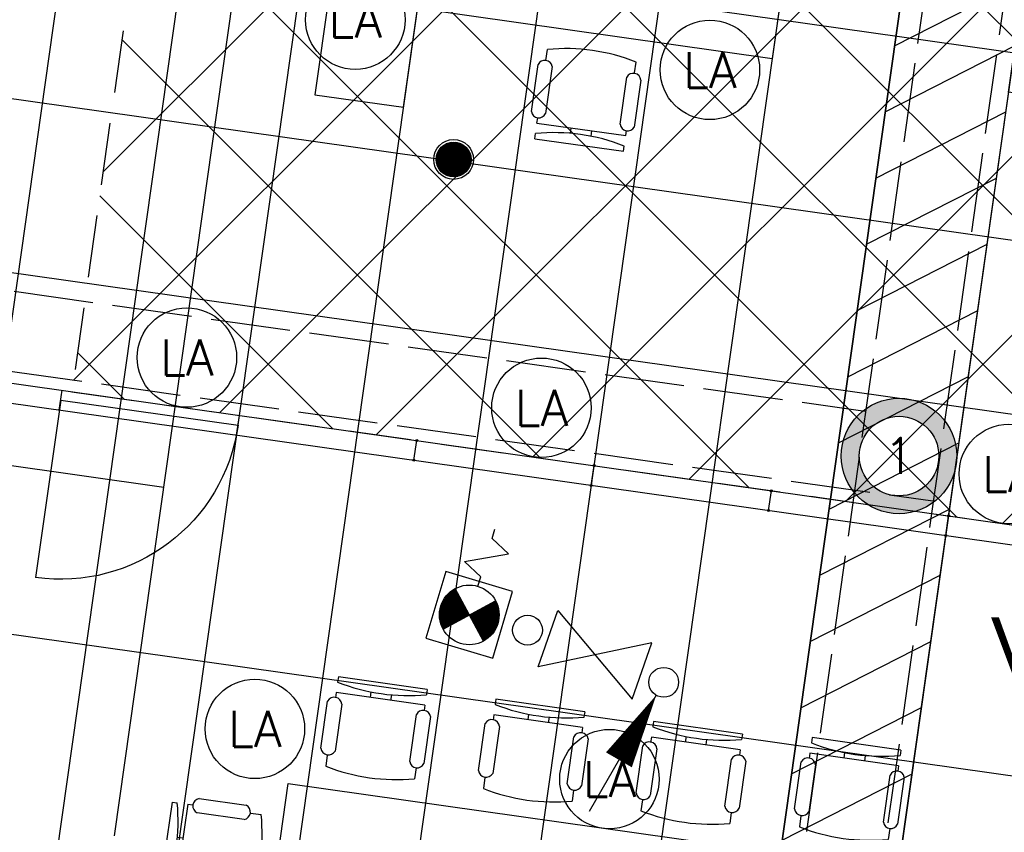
# Model space of a CAD drawing. Header units: millimetres. Extents: x -4107 to 114693, y -37499 to 54671.
# Tile 52 of 156: x 80714 to 85662, y -23215 to -19131. Entities that reach past the tile are written whole.
import ezdxf
from ezdxf.enums import TextEntityAlignment as Align

# ---------------------------------------------------------------- set-up
doc = ezdxf.new("R2010")
doc.units = ezdxf.units.MM
doc.header["$LTSCALE"] = 50
doc.linetypes.add('B0702', pattern=[4.6875, 3.125, -1.5625])
doc.linetypes.add('XREF_06_Vloergoot installaties$0$E_GOOT5', pattern=[10, 8, -2])
for name, color, linetype in [('FOK_ BRANDSLANGHASPELS', 2, 'Continuous'), ('FOK_05---_TEKST_25', 2, 'Continuous'), ('FOK_08---_MAATVOERING', 2, 'Continuous'), ('FOK_22_BINNENWANDEN', 2, 'Continuous'), ('FOK_82_LOS MEUBILAIR', 1, 'Continuous'), ('XREF_06_PLAFOND$0$AA45----_PLAFONDAFW', 1, 'Continuous'), ('XREF_06_PLAFOND$0$AI45----_PLAFONDAFW', 2, 'Continuous'), ('XREF_06_Sprinkler installatie$0$WL$1----', 3, 'Continuous'), ('XREF_06_Sprinkler installatie$0$WL524---', 4, 'Continuous'), ('XREF_06_Sprinkler installatie$0$WL531---', 3, 'Continuous'), ('XREF_06_Sprinkler installatie$0$WL6516--', 4, 'Continuous'), ('XREF_06_verlichting$0$EL6311--', 3, 'Continuous'), ('XREF_06_Vloergoot installaties$0$EL6131--_VG', 3, 'Continuous'), ('XREF_06_Vloergoot installaties$0$EL6222--', 3, 'Continuous')]:
    doc.layers.add(name, color=color, linetype=linetype)
doc.styles.add('XREF_06_Sprinkler installatie$0$BURO-018', font='simplex.shx', dxfattribs={"height": 180})
doc.styles.add('XREF_06_Sprinkler installatie$0$Standard', font='txt')
doc.styles.add('XREF_06_verlichting$0$BURO-018', font='simplex.shx', dxfattribs={"height": 180})
doc.styles.add('XREF_06_Vloergoot installaties$0$BURO-018', font='simplex.shx', dxfattribs={"height": 180})
pattern_1 = [(27.02, (0, 0), (-124.9329, 244.9832), [])]

# ---------------------------------------------------------------- blocks, each defined once
blk = doc.blocks.new('XREF_06_Sprinkler installatie$0$SP-KOP02')
at = {"color": 0, "linetype": 'Continuous'}
for p, q in [((-0.875, -0.023), (0.023, 0.875)), ((-0.847, -0.219), (0.219, 0.847)), ((-0.843, 0.233), (-0.233, 0.843)), ((-0.786, -0.383), (0.383, 0.786)), ((-0.702, -0.523), (0.523, 0.702)), ((-0.595, -0.641), (0.641, 0.595)), ((-0.469, -0.739), (0.739, 0.469)), ((-0.32, -0.815), (0.815, 0.32)), ((-0.144, -0.863), (0.863, 0.144)), ((0.072, -0.872), (0.872, -0.072)), ((0.381, -0.788), (0.788, -0.381))]:
    blk.add_line(p, q, dxfattribs=at)
at = {"color": 0, "linetype": 'Continuous', "const_width": 0.875}
blk.add_lwpolyline([(-0.438, 0, 1), (0.438, 0, 1)], format="xyb", close=True, dxfattribs=at)
at = {"color": 0, "linetype": 'Continuous'}
for radius in [1, 0.875]:
    blk.add_circle((0, 0), radius, dxfattribs=at)
at = {"color": 0, "linetype": 'Continuous', "style": 'XREF_06_Sprinkler installatie$0$Standard', "flags": 1}
for tag, p in [('SP_MATCODE', (2, 2)), ('SP_TEMP', (2, -3)), ('SP_DOORL', (2, -5)), ('SP_KFACT', (2, -7)), ('SP_SPRHK', (2, -9)), ('SP_KLEP', (2, -11))]:
    blk.add_attdef(tag, p, '', height=1, dxfattribs=at)
blk = doc.blocks.new('XREF_06_Sprinkler installatie$0$23SA22K6')
at = {"color": 0, "linetype": 'Continuous'}
for p, q in [((1.75, 1.75), (-1.75, 1.75)), ((-1.75, 1.75), (-1.75, -1.75)), ((1.75, -1.75), (1.75, 1.75)), ((-1.061, -1.061), (1.061, 1.061)), ((-1.061, 1.061), (1.061, -1.061)), ((2, 0), (2.5, 1)), ((2.5, 1), (3.5, -1)), ((1.5, 0), (2, 0)), ((3.5, -1), (4, 0)), ((4, 0), (4.5, 0)), ((-1.75, -1.75), (1.75, -1.75))]:
    blk.add_line(p, q, dxfattribs=at)
at = {"color": 0, "linetype": 'Continuous', "const_width": 1.5}
for points in [[(0.53, 0.53, 0.414214), (-0.53, 0.53, 1)], [(0.53, -0.53, -0.414214), (-0.53, -0.53, -1)]]:
    blk.add_lwpolyline(points, format="xyb", dxfattribs=at)
at = {"color": 0, "linetype": 'Continuous'}
blk.add_circle((0, 0), 1.5, dxfattribs=at)
at = {"color": 0, "linetype": 'Continuous', "style": 'XREF_06_Sprinkler installatie$0$BURO-018', "flags": 1}
blk.add_attdef('SA_MATCODE', (0, 0), '', height=1.8, dxfattribs=at)
blk = doc.blocks.new('XREF_06_Sprinkler installatie$0$23222202')
at = {"color": 0, "linetype": 'Continuous'}
blk.add_circle((0, 0), 1.5, dxfattribs=at)
at = {"color": 0, "linetype": 'Continuous', "style": 'XREF_06_Sprinkler installatie$0$BURO-018', "flags": 1}
blk.add_attdef('CV_MATCODE', (0, 0), '', height=1.8, dxfattribs=at)
blk = doc.blocks.new('XREF_06_Sprinkler installatie$0$SW3048301')
at = {"color": 0, "linetype": 'Continuous'}
for p, q in [((2.5, 1.5), (-2.5, -1.5)), ((-2.5, -1.5), (-2.5, 1.5)), ((-2.5, 1.5), (2.5, -1.5)), ((2.5, -1.5), (2.5, 1.5))]:
    blk.add_line(p, q, dxfattribs=at)
at = {"color": 0, "linetype": 'Continuous', "style": 'XREF_06_Sprinkler installatie$0$BURO-018', "flags": 1}
blk.add_attdef('W_ID', (0, 0), '', height=1.8, dxfattribs=at)
blk = doc.blocks.new('XREF_06_Sprinkler installatie$0$LDV4')
at = {"color": 0, "linetype": 'Continuous'}
for p, q in [((-0.25, -0.433), (-2.5, -4.33)), ((-4.5, -7.794), (-6.75, -11.691))]:
    blk.add_line(p, q, dxfattribs=at)
blk.add_lwpolyline([(-0.25, -0.433, 0, 1, 0), (-1.5, -2.598, 1, 1, 0)], format="xyseb", dxfattribs=at)
blk.add_circle((0, 0), 0.5, dxfattribs=at)
at = {"color": 0, "linetype": 'Continuous', "style": 'XREF_06_Sprinkler installatie$0$BURO-018'}
blk.add_attdef('LD_TEXT1', text='', height=1.8, dxfattribs=at).set_placement((-3.5, -6.062), align=Align.MIDDLE)
blk = doc.blocks.new('XREF_06_Sprinkler installatie')
at = {"layer": 'XREF_06_Sprinkler installatie$0$WL524---'}
for p, q in [((81189.3, -23232.3), (84217.2, -1850.3)), ((79944.4, -19423.5), (87921.4, -20553.1)), ((79699.7, -21233.5), (81437.5, -21479.6))]:
    blk.add_line(p, q, dxfattribs=at)
at = {"layer": 'XREF_06_Sprinkler installatie$0$WL$1----', "xscale": 99.99999999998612, "yscale": 100, "zscale": 100, "rotation": 340.9590232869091}
blk.add_blockref('XREF_06_Sprinkler installatie$0$SW3048301', (83605, -22322.8), dxfattribs=at)
at = {"layer": 'XREF_06_Sprinkler installatie$0$WL$1----'}
ref = blk.add_blockref('XREF_06_Sprinkler installatie$0$LDV4', (83950.2, -22461), dxfattribs=dict(at, xscale=150, yscale=150, zscale=150))
ref.add_attrib('LD_TEXT1', 'BSH', dxfattribs={"layer": '0', "color": 1, "linetype": 'Continuous', "height": 180, "style": 'XREF_06_Sprinkler installatie$0$BURO-018'}).set_placement((83425.2, -23370.3), align=Align.MIDDLE)
at = {"layer": 'XREF_06_Sprinkler installatie$0$WL531---', "xscale": 99.99999999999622, "yscale": 100, "zscale": 100, "rotation": 73.32489078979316}
blk.add_blockref('XREF_06_Sprinkler installatie$0$23SA22K6', (82973.3, -22121.9), dxfattribs=at)
at = {"layer": 'XREF_06_Sprinkler installatie$0$WL531---', "xscale": 50, "yscale": 50, "zscale": 50}
blk.add_blockref('XREF_06_Sprinkler installatie$0$23222202', (83266.1, -22198.9), dxfattribs=at)
at = {"layer": 'XREF_06_Sprinkler installatie$0$WL6516--', "xscale": 99.9999999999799, "yscale": 100, "zscale": 100, "rotation": 7.589429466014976}
blk.add_blockref('XREF_06_Sprinkler installatie$0$SP-KOP02', (82894.5, -19833), dxfattribs=at)
blk = doc.blocks.new('XREF_06_Vloergoot installaties$0$E00415')
at = {"linetype": 'Continuous'}
h = blk.add_hatch(color=0, dxfattribs=at)
edge = h.paths.add_edge_path()
edge.add_arc((0, 0), 2.9, 0, 360)
edge = h.paths.add_edge_path(flags=16)
edge.add_arc((0, 0), 2, 0, 360)
at = {"color": 0, "linetype": 'Continuous'}
for radius in [2.9, 2]:
    blk.add_circle((0, 0), radius, dxfattribs=at)
at = {"color": 0, "linetype": 'Continuous', "style": 'XREF_06_Vloergoot installaties$0$BURO-018'}
for tag, p in [('E_GKAST', (0, 8)), ('E_GROEP', (0, 5)), ('E_SGROEP', (4.5, 5))]:
    blk.add_attdef(tag, text='', height=1.8, dxfattribs=at).set_placement(p, align=Align.MIDDLE)
at = {"color": 0, "linetype": 'Continuous', "style": 'XREF_06_Vloergoot installaties$0$BURO-018', "flags": 1}
for tag, p in [('E_VERMCODE', (13, 5)), ('E_MATCODE', (0, 0))]:
    blk.add_attdef(tag, text='', height=1.8, dxfattribs=at).set_placement(p, align=Align.MIDDLE)
blk = doc.blocks.new('XREF_06_Vloergoot installaties')
at = {"layer": 'XREF_06_Vloergoot installaties$0$EL6131--_VG', "linetype": 'XREF_06_Vloergoot installaties$0$E_GOOT5'}
for p, q in [((84799.2, -25148), (92910.3, 32291.1)), ((84459.1, -24696.2), (92458.3, 31951.4)), ((61375.5, -17778.7), (84962.8, -21097.7)), ((61319.8, -18174.8), (85303, -21549.5))]:
    blk.add_line(p, q, dxfattribs=at)
at = {"layer": 'XREF_06_Vloergoot installaties$0$EL6222--'}
ref = blk.add_blockref('XREF_06_Vloergoot installaties$0$E00415', (85132.9, -21323.6), dxfattribs=dict(at, xscale=99.99999999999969, yscale=100, zscale=100, rotation=352.2551880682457))
ref.add_attrib('E_GROEP', '1', dxfattribs={"layer": '0', "color": 1, "linetype": 'Continuous', "height": 180, "style": 'XREF_06_Vloergoot installaties$0$BURO-018'}).set_placement((85132.9, -21323.6), align=Align.MIDDLE)
blk = doc.blocks.new('XREF_06_PLAFOND')
at = {"layer": 'XREF_06_PLAFOND$0$AA45----_PLAFONDAFW'}
h = blk.add_hatch(dxfattribs=at)
h.set_pattern_fill('ANSI31', color=256, scale=2200, angle=342.02, style=0)
h.set_pattern_definition(pattern_1)
h.paths.add_polyline_path([(84075.3, -26575.6), (84654.6, -26763.6), (93555.9, 36094.7), (92949.9, 36094.7)])
h = blk.add_hatch(dxfattribs=at)
h.set_pattern_fill('ANSI31', color=256, scale=2200, angle=342.02, style=0)
h.set_pattern_definition(pattern_1)
edge = h.paths.add_edge_path()
edge.add_line((79923.5, -13101.3), (78281.7, -24695.4))
edge.add_line((78281.7, -24695.4), (78861, -24883.4))
edge.add_line((78861, -24883.4), (85620.2, 22847.5))
edge.add_line((85620.2, 22847.5), (85032.2, 22974.7))
edge.add_line((85032.2, 22974.7), (80378, -9891.4))
edge.add_arc((75004.2, -10767.6), 5444.8, -25.3802, 9.2602, ccw=False)
at = {"layer": 'XREF_06_PLAFOND$0$AI45----_PLAFONDAFW'}
h = blk.add_hatch(dxfattribs=at)
h.set_pattern_fill('_USER,_O', color=256, scale=1800, pattern_type=0)
h.set_pattern_definition([(351.94, (60508.5, -17546.5), (252.38, 1782.22), [])])
edge = h.paths.add_edge_path(flags=16)
edge.add_arc((41622.2, 26897.4), 5449.9, 0, 180)
edge.add_arc((41622.2, 26897.4), 5449.9, 180, 360)
h.paths.add_polyline_path([(49833.5, 30277.3), (51633.5, 30277.3), (51633.5, 27677.3), (49833.5, 27677.3)], flags=16)
edge = h.paths.add_edge_path(flags=16)
edge.add_arc((86127.3, 26613.5), 3800, 0, 180)
edge.add_arc((86127.3, 26613.5), 3800, 180, 360)
edge = h.paths.add_edge_path(flags=16)
edge.add_arc((74998.8, -10766.8), 5450, 0, 180)
edge.add_arc((74998.8, -10766.8), 5450, 180, 360)
edge = h.paths.add_edge_path()
edge.add_arc((59888.1, 10791.1), 9323.9, 341.24236, 446.62909)
edge.add_line((60436.4, 20098.9), (31243.3, 21827.8))
edge.add_line((31243.3, 21827.8), (28955.1, 21950.5))
edge.add_line((28955.1, 21950.5), (30807, 36094.7))
edge.add_line((30807, 36094.7), (95373.9, 36094.7))
edge.add_line((95373.9, 36094.7), (86392.8, -27327.7))
edge.add_line((86392.8, -27327.7), (59702.3, -18665.8))
edge.add_line((59702.3, -18665.8), (68716.8, 7792.9))
h = blk.add_hatch(dxfattribs=at)
h.set_pattern_fill('_USER,_O', color=256, scale=600, angle=90, pattern_type=0)
h.set_pattern_definition([(81.94, (95317.84, 35698.9), (-594.073, 84.126), [])])
edge = h.paths.add_edge_path(flags=16)
edge.add_arc((86127.3, 26613.5), 3800, 0, 360)
edge = h.paths.add_edge_path(flags=16)
edge.add_arc((74998.8, -10766.8), 5450, 0, 360)
edge = h.paths.add_edge_path(flags=16)
edge.add_arc((41622.2, 26897.4), 5449.9, 0, 360)
h.paths.add_polyline_path([(49933.5, 30177.3), (51533.5, 30177.3), (51533.5, 27777.3), (49933.5, 27777.3)], flags=16)
edge = h.paths.add_edge_path()
edge.add_arc((59888.1, 10791.1), 9323.9, 341.24236, 446.62909)
edge.add_line((60436.4, 20098.9), (31243.3, 21827.8))
edge.add_line((31243.3, 21827.8), (28955.1, 21950.5))
edge.add_line((28955.1, 21950.5), (30807, 36094.7))
edge.add_line((30807, 36094.7), (95373.9, 36094.7))
edge.add_line((95373.9, 36094.7), (86392.8, -27327.7))
edge.add_line((86392.8, -27327.7), (59702.3, -18665.8))
edge.add_line((59702.3, -18665.8), (68716.8, 7792.9))
at = {"layer": 'XREF_06_PLAFOND$0$AA45----_PLAFONDAFW'}
blk.add_lwpolyline([(84075.3, -26575.6), (84654.6, -26763.6), (93555.9, 36094.7), (92949.9, 36094.7)], close=True, dxfattribs=at)
blk = doc.blocks.new('XREF_06_verlichting$0$1115B3A')
at = {"color": 0, "linetype": 'Continuous'}
blk.add_circle((0, 0), 2.5, dxfattribs=at)
at = {"color": 0, "linetype": 'Continuous', "style": 'XREF_06_verlichting$0$BURO-018'}
for tag, p in [('E_GKAST', (0, 8)), ('E_GROEP', (0, 5)), ('E_SGROEP', (4.5, 5)), ('E_ARMCODE', (0, 0)), ('E_SLET', (4.5, -1))]:
    blk.add_attdef(tag, text='', height=1.8, dxfattribs=at).set_placement(p, align=Align.MIDDLE)
blk = doc.blocks.new('XREF_06_verlichting')
at = {"layer": 'XREF_06_verlichting$0$EL6311--'}
ref = blk.add_blockref('XREF_06_verlichting$0$1115B3A', (82400.2, -19130.6), dxfattribs=dict(at, xscale=100, yscale=100, zscale=100))
ref.add_attrib('E_ARMCODE', 'LA', dxfattribs={"layer": '0', "color": 1, "linetype": 'Continuous', "height": 180, "style": 'XREF_06_verlichting$0$BURO-018'}).set_placement((82400.2, -19130.6), align=Align.MIDDLE)
ref = blk.add_blockref('XREF_06_verlichting$0$1115B3A', (84182.4, -19383), dxfattribs=dict(at, xscale=100, yscale=100, zscale=100))
ref.add_attrib('E_ARMCODE', 'LA', dxfattribs={"layer": '0', "color": 1, "linetype": 'Continuous', "height": 180, "style": 'XREF_06_verlichting$0$BURO-018'}).set_placement((84182.4, -19383), align=Align.MIDDLE)
ref = blk.add_blockref('XREF_06_verlichting$0$1115B3A', (81553.8, -20828.7), dxfattribs=dict(at, xscale=100, yscale=100, zscale=100))
ref.add_attrib('E_ARMCODE', 'LA', dxfattribs={"layer": '0', "color": 1, "linetype": 'Continuous', "height": 180, "style": 'XREF_06_verlichting$0$BURO-018'}).set_placement((81553.8, -20828.7), align=Align.MIDDLE)
ref = blk.add_blockref('XREF_06_verlichting$0$1115B3A', (83336, -21081.1), dxfattribs=dict(at, xscale=100, yscale=100, zscale=100))
ref.add_attrib('E_ARMCODE', 'LA', dxfattribs={"layer": '0', "color": 1, "linetype": 'Continuous', "height": 180, "style": 'XREF_06_verlichting$0$BURO-018'}).set_placement((83336, -21081.1), align=Align.MIDDLE)
ref = blk.add_blockref('XREF_06_verlichting$0$1115B3A', (85684.8, -21413.7), dxfattribs=dict(at, xscale=100, yscale=100, zscale=100))
ref.add_attrib('E_ARMCODE', 'LA', dxfattribs={"layer": '0', "color": 1, "linetype": 'Continuous', "height": 180, "style": 'XREF_06_verlichting$0$BURO-018'}).set_placement((85684.8, -21413.7), align=Align.MIDDLE)
ref = blk.add_blockref('XREF_06_verlichting$0$1115B3A', (81895.5, -22695), dxfattribs=dict(at, xscale=100, yscale=100, zscale=100))
ref.add_attrib('E_ARMCODE', 'LA', dxfattribs={"layer": '0', "color": 1, "linetype": 'Continuous', "height": 180, "style": 'XREF_06_verlichting$0$BURO-018'}).set_placement((81895.5, -22695), align=Align.MIDDLE)
ref = blk.add_blockref('XREF_06_verlichting$0$1115B3A', (83677.7, -22947.4), dxfattribs=dict(at, xscale=100, yscale=100, zscale=100))
ref.add_attrib('E_ARMCODE', 'LA', dxfattribs={"layer": '0', "color": 1, "linetype": 'Continuous', "height": 180, "style": 'XREF_06_verlichting$0$BURO-018'}).set_placement((83677.7, -22947.4), align=Align.MIDDLE)
blk = doc.blocks.new('WP 1600-800')
at = {"linetype": 'Continuous'}
for p, q in [((701.5, 1636.1), (940, 1636.1)), ((569, 1600.1), (595.5, 1600.1)), ((569, 1600.1), (569, 1149.6)), ((648.5, 1600.1), (675, 1600.1)), ((648.5, 1600.1), (648.5, 1149.6)), ((966.5, 1600.1), (1022, 1600.1)), ((940, 1564.1), (701.5, 1564.1)), ((648.5, 1427.8), (620.3, 1427.8)), ((620.9, 1321.8), (648.5, 1321.8)), ((569, 1149.6), (595.5, 1149.6)), ((648.5, 1149.6), (675, 1149.6)), ((701.5, 1185.6), (940, 1185.6)), ((966.5, 1149.6), (1022, 1149.6)), ((935.6, 1113), (697.1, 1113))]:
    blk.add_line(p, q, dxfattribs=at)
blk.add_lwpolyline([(1133.9, 2274.8), (1933.9, 2274.8), (1933.9, 474.8), (1133.9, 474.8)], close=True)
for centre, radius, start, end in [((712.7, 1600.1), 37.7, 107.2856, 252.7144), ((928.8, 1600.1), 37.7, 287.2856, 72.7144), ((-348.6, 1374.8), 970.6, 346.5803, 13.4197), ((77.9, 1374.8), 970.6, 346.5803, 13.4197), ((710.9, 1148.6), 38.2, 104.3544, 248.7073), ((926.1, 1150), 38.2, 284.3544, 68.7073)]:
    blk.add_arc(centre, radius, start, end, dxfattribs=at)
blk = doc.blocks.new('10 PERS VARGADERTAFEL')
at = {"layer": 'FOK_82_LOS MEUBILAIR', "linetype": 'Continuous'}
for p, q in [((68196.8, 27411.5), (68193.1, 27385.3)), ((68642.8, 27348.4), (68196.8, 27411.5)), ((68185.6, 27332.8), (68181.9, 27306.6)), ((68631.7, 27269.7), (68185.6, 27332.8)), ((68360.1, 27336), (68356.2, 27308.7)), ((68461.1, 27293.8), (68465.1, 27321.7)), ((68642.8, 27348.4), (68639.1, 27322.1)), ((68109.2, 27053.7), (68142.6, 27289.8)), ((68213.8, 27275.3), (68180.4, 27039.2)), ((68631.7, 27269.7), (68628, 27243.4)), ((68988.9, 27299.4), (68985.2, 27273.1)), ((69434.9, 27236.2), (68988.9, 27299.4)), ((68555.2, 26986.1), (68588.6, 27222.2)), ((68977.7, 27220.7), (68974, 27194.4)), ((69423.8, 27157.5), (68977.7, 27220.7)), ((69152.2, 27223.9), (69148.3, 27196.5)), ((69434.9, 27236.2), (69431.2, 27210)), ((68659.9, 27212.1), (68626.5, 26976)), ((68901.3, 26941.5), (68934.7, 27177.7)), ((69253.2, 27181.6), (69257.2, 27209.6)), ((69781, 27187.2), (69777.3, 27161)), ((70227, 27124), (69781, 27187.2)), ((69005.9, 27163.1), (68972.5, 26927)), ((69423.8, 27157.5), (69420.1, 27131.3)), ((70227, 27124), (70223.3, 27097.8)), ((69347.3, 26873.9), (69380.7, 27110.1)), ((69452, 27100), (69418.6, 26863.8)), ((69769.8, 27108.5), (69766.1, 27082.3)), ((70215.9, 27045.3), (69769.8, 27108.5)), ((69944.2, 27111.7), (69940.4, 27084.3)), ((70045.3, 27069.5), (70049.3, 27097.4)), ((70577.5, 27106.6), (70573.8, 27080.4)), ((71023.6, 27043.5), (70577.5, 27106.6)), ((69693.4, 26829.4), (69726.8, 27065.5)), ((69798, 27051), (69764.6, 26814.8)), ((70215.9, 27045.3), (70212.2, 27019.1)), ((70566.4, 27027.9), (70562.7, 27001.7)), ((71012.4, 26964.7), (70566.4, 27027.9)), ((70740.8, 27031.1), (70736.9, 27003.8)), ((71023.6, 27043.5), (71019.9, 27017.2)), ((68141, 27018), (68133.3, 26963)), ((70139.4, 26761.8), (70172.8, 26997.9)), ((70244.1, 26987.8), (70210.6, 26751.7)), ((70489.9, 26748.8), (70523.4, 26984.9)), ((70594.6, 26970.4), (70561.2, 26734.2)), ((70841.9, 26988.9), (70845.9, 27016.8)), ((68587.1, 26954.8), (68579.3, 26899.9)), ((71012.4, 26964.7), (71008.7, 26938.5)), ((68933.1, 26905.8), (68925.4, 26850.9)), ((70935.9, 26681.2), (70969.4, 26917.3)), ((71040.7, 26907.2), (71007.2, 26671.1)), ((69379.2, 26842.6), (69371.4, 26787.7)), ((67360.7, 26782.9), (67297.6, 26336.8)), ((67360.7, 26782.9), (67387, 26779.2)), ((67439.4, 26771.8), (67376.3, 26325.7)), ((67439.4, 26771.8), (67465.7, 26768)), ((67497, 26800), (67733.1, 26766.5)), ((69725.2, 26793.6), (69717.5, 26738.7)), ((67723, 26695.2), (67486.9, 26728.7)), ((67754.3, 26727.2), (67809.2, 26719.4)), ((70171.3, 26730.5), (70163.5, 26675.5)), ((70521.8, 26713.1), (70514, 26658.1)), ((70967.9, 26649.9), (70960.1, 26594.9)), ((67415.3, 26601.2), (67387.3, 26605.2)), ((67373.1, 26500.1), (67400.4, 26496.3)), ((67297.6, 26336.8), (67323.8, 26333.1)), ((67433.8, 26353.9), (67669.9, 26320.5)), ((67376.3, 26325.7), (67402.5, 26322)), ((67655.4, 26249.2), (67419.3, 26282.7)), ((67691.1, 26281.1), (67746.1, 26273.3)), ((71254.2, 26231.5), (71199.2, 26239.3)), ((71521.6, 26230), (71285.5, 26263.5)), ((71275.4, 26192.2), (71511.5, 26158.7)), ((71569.1, 26187), (71505.9, 25740.9)), ((71569.1, 26187), (71542.8, 26190.7)), ((71647.8, 26175.8), (71621.5, 26179.5)), ((71647.8, 26175.8), (71584.6, 25729.8)), ((67248.5, 25990.8), (67185.4, 25544.8)), ((67248.5, 25990.8), (67274.8, 25987.1)), ((67327.3, 25979.7), (67264.1, 25533.6)), ((67327.3, 25979.7), (67353.5, 25975.9)), ((67384.8, 26007.9), (67620.9, 25974.4)), ((71544.9, 26016.4), (71572.8, 26012.5)), ((67610.8, 25903.1), (67374.7, 25936.6)), ((67642.1, 25935.1), (67697.1, 25927.3)), ((71557.4, 25907.6), (71530, 25911.5)), ((67303.1, 25809.1), (67275.2, 25813.1)), ((71191, 25785.5), (71136.1, 25793.3)), ((71458.5, 25784), (71222.3, 25817.4)), ((71216.5, 25744.9), (71452.6, 25711.5)), ((71505.9, 25740.9), (71479.6, 25744.6)), ((71584.6, 25729.8), (71558.4, 25733.5)), ((67260.9, 25708), (67288.2, 25704.2)), ((67185.4, 25544.8), (67211.6, 25541)), ((67321.6, 25561.8), (67557.8, 25528.4)), ((67264.1, 25533.6), (67290.3, 25529.9)), ((67543.2, 25457.1), (67307.1, 25490.6)), ((67579, 25489), (67633.9, 25481.2)), ((71142, 25439.4), (71087.1, 25447.2)), ((71409.5, 25437.9), (71173.3, 25471.4)), ((71163.2, 25400.1), (71399.4, 25366.6)), ((71456.9, 25394.9), (71393.7, 24948.8)), ((71456.9, 25394.9), (71430.6, 25398.6)), ((71535.6, 25383.7), (71509.4, 25387.4)), ((71535.6, 25383.7), (71472.4, 24937.7)), ((71432.7, 25224.3), (71460.7, 25220.4)), ((67869.8, 25102.3), (67877.5, 25157.2)), ((68315.8, 25039.1), (68323.6, 25094)), ((71445.2, 25115.5), (71417.9, 25119.4)), ((67829.2, 25076.8), (67795.8, 24840.7)), ((67868.3, 24834.8), (67901.7, 25071)), ((68661.9, 24990.1), (68669.6, 25045)), ((68276.5, 25017.9), (68243, 24781.8)), ((68314.3, 24771.7), (68347.7, 25007.8)), ((71078.9, 24993.4), (71023.9, 25001.2)), ((71346.3, 24991.9), (71110.1, 25025.3)), ((68621.3, 24964.6), (68587.9, 24728.5)), ((68660.3, 24722.7), (68693.8, 24958.8)), ((69107.9, 24926.9), (69115.7, 24981.9)), ((71104.3, 24952.8), (71340.5, 24919.4)), ((71393.7, 24948.8), (71367.5, 24952.5)), ((71472.4, 24937.7), (71446.2, 24941.4)), ((69068.6, 24905.7), (69035.1, 24669.6)), ((69106.4, 24659.5), (69139.8, 24895.6)), ((69454, 24877.9), (69461.7, 24932.9)), ((69413.4, 24852.5), (69380, 24616.3)), ((69452.4, 24610.5), (69485.9, 24846.6)), ((69900, 24814.8), (69907.8, 24869.7)), ((70250.5, 24797.3), (70258.3, 24852.3)), ((67825.2, 24787.4), (67828.9, 24813.6)), ((69860.6, 24793.6), (69827.2, 24557.4)), ((68271.2, 24724.2), (67825.2, 24787.4)), ((67991.9, 24735.9), (67995.7, 24763.3)), ((68100.7, 24748.4), (68096.7, 24720.5)), ((68271.2, 24724.2), (68274.9, 24750.5)), ((69898.5, 24547.3), (69931.9, 24783.5)), ((70210, 24771.9), (70176.5, 24535.7)), ((70249, 24529.9), (70282.5, 24766.1)), ((70696.6, 24734.2), (70704.4, 24789.1)), ((67814, 24708.7), (67817.7, 24734.9)), ((68260.1, 24645.5), (67814, 24708.7)), ((68617.3, 24675.2), (68621, 24701.5)), ((70657.2, 24713), (70623.8, 24476.8)), ((70695.1, 24466.7), (70728.5, 24702.9)), ((68260.1, 24645.5), (68263.8, 24671.8)), ((69063.3, 24612.1), (68617.3, 24675.2)), ((68783.9, 24623.7), (68787.8, 24651.1)), ((68606.1, 24596.5), (68609.8, 24622.8)), ((69052.2, 24533.4), (68606.1, 24596.5)), ((68892.8, 24636.2), (68888.8, 24608.3)), ((69063.3, 24612.1), (69067, 24638.3)), ((69052.2, 24533.4), (69055.9, 24559.6)), ((69409.4, 24563.1), (69413.1, 24589.3)), ((69855.4, 24499.9), (69409.4, 24563.1)), ((69398.2, 24484.4), (69401.9, 24510.6)), ((69576, 24511.6), (69579.9, 24538.9)), ((69684.9, 24524.1), (69680.9, 24496.1)), ((69855.4, 24499.9), (69859.1, 24526.1)), ((70205.9, 24482.5), (70209.7, 24508.7)), ((69844.3, 24421.2), (69398.2, 24484.4)), ((69844.3, 24421.2), (69848, 24447.4)), ((70652, 24419.3), (70205.9, 24482.5)), ((70372.6, 24431), (70376.5, 24458.3)), ((70652, 24419.3), (70655.7, 24445.6)), ((70194.8, 24403.8), (70198.5, 24430)), ((70640.8, 24340.6), (70194.8, 24403.8)), ((70481.4, 24443.5), (70477.5, 24415.5)), ((70640.8, 24340.6), (70644.6, 24366.8))]:
    blk.add_line(p, q, dxfattribs=at)
at = {"layer": 'FOK_82_LOS MEUBILAIR'}
for p, q in [((67720.2, 25292.5), (67944.5, 26876.7)), ((67944.5, 26876.7), (71112.9, 26428)), ((71112.9, 26428), (70888.6, 24843.8)), ((70888.6, 24843.8), (67720.2, 25292.5))]:
    blk.add_line(p, q, dxfattribs=at)
at = {"layer": 'FOK_82_LOS MEUBILAIR', "linetype": 'Continuous'}
for centre, radius, start, end in [((68548.5, 28288.5), 970.6, 248.5203, 275.3597), ((68175.9, 27271.1), 38.2, 6.2944, 150.6473), ((69340.6, 28176.3), 970.6, 248.5203, 275.3597), ((68622.7, 27206.1), 37.7, 9.2256, 154.6544), ((68968, 27159), 38.2, 6.2944, 150.6473), ((69414.8, 27093.9), 37.7, 9.2256, 154.6544), ((70132.6, 28064.1), 970.6, 248.5203, 275.3597), ((69760.1, 27046.8), 38.2, 6.2944, 150.6473), ((70929.2, 27983.5), 970.6, 248.5203, 275.3597), ((68147.1, 27057.9), 38.2, 186.2944, 330.6473), ((70206.9, 26981.8), 37.7, 9.2256, 154.6544), ((68592.4, 26992.1), 37.7, 189.2256, 334.6544), ((70556.7, 26966.2), 38.2, 6.2944, 150.6473), ((68488.7, 27866.2), 970.6, 248.5203, 275.3597), ((68939.2, 26945.7), 38.2, 186.2944, 330.6473), ((71003.4, 26901.2), 37.7, 9.2256, 154.6544), ((69384.5, 26880), 37.7, 189.2256, 334.6544), ((69280.8, 27754), 970.6, 248.5203, 275.3597), ((69731.3, 26833.5), 38.2, 186.2944, 330.6473), ((66420.6, 26688.5), 970.6, 338.5203, 5.3597), ((67503, 26762.8), 37.7, 99.2256, 244.6544), ((67717, 26732.5), 37.7, 279.2256, 64.6544), ((70072.8, 27641.8), 970.6, 248.5203, 275.3597), ((70176.6, 26767.8), 37.7, 189.2256, 334.6544), ((70527.9, 26753), 38.2, 186.2944, 330.6473), ((66842.9, 26628.7), 970.6, 338.5203, 5.3597), ((70973.1, 26687.2), 37.7, 189.2256, 334.6544), ((70869.4, 27561.3), 970.6, 248.5203, 275.3597), ((67438, 26316), 38.2, 96.2944, 240.6473), ((67651.2, 26287.2), 38.2, 276.2944, 60.6473), ((72102.4, 25883.9), 970.6, 158.5203, 185.3597), ((71291.5, 26226.3), 37.7, 99.2256, 244.6544), ((71505.5, 26196), 37.7, 279.2256, 64.6544), ((72524.7, 25824.1), 970.6, 158.5203, 185.3597), ((66308.5, 25896.4), 970.6, 338.5203, 5.3597), ((67390.8, 25970.7), 37.7, 99.2256, 244.6544), ((67604.8, 25940.4), 37.7, 279.2256, 64.6544), ((66730.8, 25836.6), 970.6, 338.5203, 5.3597), ((71231.1, 25780.3), 38.2, 103.2327, 247.5856), ((71443.9, 25748.7), 38.2, 283.2327, 67.5856), ((67325.8, 25523.9), 38.2, 96.2944, 240.6473), ((67539, 25495.1), 38.2, 276.2944, 60.6473), ((71990.2, 25091.8), 970.6, 158.5203, 185.3597), ((71179.4, 25434.2), 37.7, 99.2256, 244.6544), ((71393.3, 25403.9), 37.7, 279.2256, 64.6544), ((72412.5, 25032), 970.6, 158.5203, 185.3597), ((67968.2, 24190.9), 970.6, 68.5203, 95.3597), ((67864.5, 25062.2), 38.2, 13.2327, 157.5856), ((68310.5, 25001.8), 37.7, 9.2256, 154.6544), ((68760.3, 24078.7), 970.6, 68.5203, 95.3597), ((71118.9, 24988.2), 38.2, 103.2327, 247.5856), ((71331.7, 24956.6), 38.2, 283.2327, 67.5856), ((68656.6, 24950.1), 38.2, 13.2327, 157.5856), ((69102.6, 24889.6), 37.7, 9.2256, 154.6544), ((69552.4, 23966.6), 970.6, 68.5203, 95.3597), ((69448.7, 24837.9), 38.2, 13.2327, 157.5856), ((70349, 23886), 970.6, 68.5203, 95.3597), ((67832.9, 24849.4), 38.2, 193.2327, 337.5856), ((69894.7, 24777.4), 37.7, 9.2256, 154.6544), ((70245.3, 24757.3), 38.2, 13.2327, 157.5856), ((68280.2, 24787.8), 37.7, 189.2256, 334.6544), ((67908.4, 23768.6), 970.6, 68.5203, 95.3597), ((68625, 24737.2), 38.2, 193.2327, 337.5856), ((70691.3, 24696.8), 37.7, 9.2256, 154.6544), ((69072.3, 24675.6), 37.7, 189.2256, 334.6544), ((68700.5, 23656.4), 970.6, 68.5203, 95.3597), ((69417.1, 24625.1), 38.2, 193.2327, 337.5856), ((69864.4, 24563.5), 37.7, 189.2256, 334.6544), ((69492.6, 23544.3), 970.6, 68.5203, 95.3597), ((70213.7, 24544.5), 38.2, 193.2327, 337.5856), ((70661, 24482.9), 37.7, 189.2256, 334.6544), ((70289.2, 23463.7), 970.6, 68.5203, 95.3597)]:
    blk.add_arc(centre, radius, start, end, dxfattribs=at)
blk = doc.blocks.new('A$C46E716B0')
at = {"layer": 'FOK_22_BINNENWANDEN', "color": 13}
for points in [[(0, 0), (0, 900)], [(0, 0), (900, 0)]]:
    blk.add_lwpolyline(points, dxfattribs=at)
blk.add_arc((0, 0), 900, 0, 90, dxfattribs=at)
blk = doc.blocks.new('A$C094F4788')
at = {"layer": 'Defpoints'}
blk.add_lwpolyline([(5, 19), (104, 5)], dxfattribs=at)
blk.add_point((5, 19), dxfattribs=at)
at = {"layer": 'Defpoints', "color": 5}
for p in [(5, 19), (104, 5)]:
    blk.add_point(p, dxfattribs=at)
at = {"layer": 'FOK_22_BINNENWANDEN', "color": 5}
for centre in [(5, 19), (104, 5)]:
    blk.add_circle(centre, 5, dxfattribs=at)
blk = doc.blocks.new('kast')
at = {"layer": 'FOK_82_LOS MEUBILAIR'}
blk.add_lwpolyline([(-1052.2, -305.5), (-62.1, -445.7), (1, -0.1), (-989.1, 140.1)], close=True, dxfattribs=at)
blk = doc.blocks.new('A$C4D8164B4')
at = {"layer": 'FOK_ BRANDSLANGHASPELS', "color": 2}
blk.add_circle((20000, 20000), 20000, dxfattribs=at)

msp = doc.modelspace()

# ---------------------------------------------------------------- hatches: boundary and pattern name
at = {"layer": 'FOK_08---_MAATVOERING'}
h = msp.add_hatch(dxfattribs=at)
h.set_pattern_fill('ANSI37', color=254, scale=200, style=0)
h.set_pattern_definition([(45, (10119.66, -50497.9), (-449.013, 449.013), []), (135, (10119.66, -50497.9), (-449.013, -449.013), [])])
h.paths.add_polyline_path([(83402, -3871.3), (80976.4, -21000.4), (87926.7, -21984.6), (90352.3, -4855.5)])

# ---------------------------------------------------------------- linework, layer by layer
at = {"layer": 'FOK_08---_MAATVOERING', "color": 13, "linetype": 'B0702', "ltscale": 2}
msp.add_lwpolyline([(83402, -3871.3), (80976.4, -21000.4), (87926.7, -21984.6), (90352.3, -4855.5), (83402, -3871.3)], dxfattribs=at)
at = {"layer": 'FOK_22_BINNENWANDEN'}
for points in [[(72439.8, -22799.5), (72857.4, -19850.7), (87164.7, -21876.7), (87013.7, -22943)], [(80266.3, -21000.8), (87051.6, -21961.7), (86914.6, -22929)], [(80912.8, -21092.4), (80926.9, -20993.4)], [(81803.9, -21218.6), (81818, -21119.6)]]:
    msp.add_lwpolyline(points, dxfattribs=at)

# ---------------------------------------------------------------- block references
for name in ['XREF_06_PLAFOND', 'XREF_06_PLAFOND', 'XREF_06_Sprinkler installatie', 'XREF_06_Sprinkler installatie', 'XREF_06_Vloergoot installaties', 'XREF_06_Vloergoot installaties']:
    msp.add_blockref(name, (0, 0))
msp.add_blockref('XREF_06_verlichting', (0, 0), dxfattribs=at)
at = {"layer": 'FOK_22_BINNENWANDEN', "color": 5}
msp.add_blockref('A$C4D8164B4', (58068.5, -37498.6), dxfattribs=at)
at = {"layer": 'FOK_22_BINNENWANDEN', "xscale": -1, "rotation": 171.9470274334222}
msp.add_blockref('A$C46E716B0', (80919.9, -21042.9), dxfattribs=at)
at = {"layer": 'FOK_22_BINNENWANDEN', "rotation": 90}
for p in [(82714.1, -21349.8), (83605.2, -21476), (84496.3, -21602.2), (85387.4, -21728.3)]:
    msp.add_blockref('A$C094F4788', p, dxfattribs=at)
at = {"layer": 'FOK_82_LOS MEUBILAIR'}
for name, p, rotation in [('WP 1600-800', (84806.8, -20516.4), 81.94000000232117), ('kast', (82337.8, -18518.5), 90), ('WP 1600-800', (87777.2, -20937.1), 81.94000000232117), ('10 PERS VARGADERTAFEL', (14118.5, -49845.5), 359.9999999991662)]:
    msp.add_blockref(name, p, dxfattribs=dict(at, rotation=rotation))

# ---------------------------------------------------------------- texts
at = {"layer": 'FOK_05---_TEKST_25', "insert": (85594, -22134.8), "char_height": 300, "width": 57960.996, "attachment_point": 1}
msp.add_mtext('{\\fCentury Gothic|b0|i0|c0|p34;V 12P}', dxfattribs=at)

doc.saveas('drawing.dxf')
